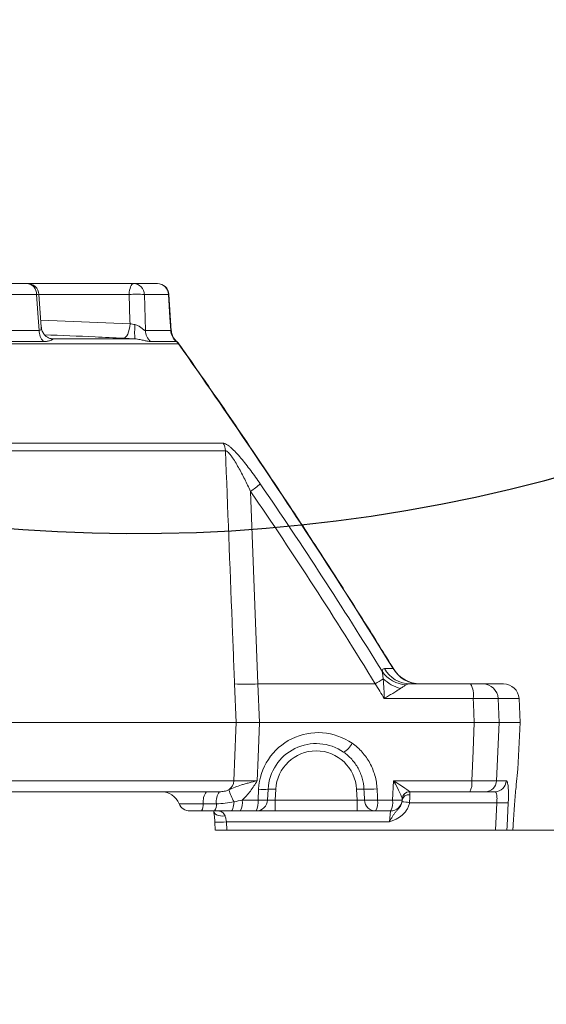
# Model space of a CAD drawing. Header units: millimetres. Extents: x 0 to 16820, y 0 to 11880.
# Tile 13 of 122: x 2691 to 2828, y 6599 to 6855. Entities that reach past the tile are written whole.
import ezdxf

# ---------------------------------------------------------------- set-up
doc = ezdxf.new("R2010")
doc.units = ezdxf.units.MM
doc.header["$LTSCALE"] = 20
doc.styles.add('SLDTEXTSTYLE0', font='TXT', dxfattribs={"width": 0.605})
doc.dimstyles.new('SLDDIMSTYLE0', dxfattribs={"dimtxt": 140, "dimasz": 100, "dimexe": 0, "dimexo": 0.0625, "dimgap": 35, "dimtad": 1, "dimtoh": 1, "dimdec": 0, "dimrnd": 1e-09, "dimzin": 12, "dimdsep": 46, "dimtxsty": 'SLDTEXTSTYLE0', "dimsah": 1, "dimcen": 0.09, "dimadec": 0, "dimazin": 0, "dimtfac": 1, "dimtofl": 0, "dimtmove": 0, "dimatfit": 3, "dimfxl": 1, "dimfrac": 2, "dimtolj": 1, "dimtzin": 12, "dimarcsym": 0})

# ---------------------------------------------------------------- blocks, each defined once
blk = doc.blocks.new('*D5')
at = {"color": 7, "linetype": 'Continuous', "lineweight": 0}
for p, q in [((2720.78, 9015.29), (5150.78, 9015.29)), ((5120.78, 9015.29), (5120.78, 6644.47)), ((2871.03, 6644.47), (5150.78, 6644.47))]:
    blk.add_line(p, q, dxfattribs=at)
for points in [[(5120.78, 9015.29), (5105.78, 8915.29), (5135.78, 8915.29)], [(5120.78, 6644.47), (5135.78, 6744.47), (5105.78, 6744.47)]]:
    blk.add_solid(points, dxfattribs=at)
at = {"color": 7, "linetype": 'Continuous', "lineweight": 0, "insert": (4940.31, 7616), "char_height": 140, "attachment_point": 1, "rotation": 90, "style": 'SLDTEXTSTYLE0'}
blk.add_mtext('2371', dxfattribs=at)
blk = doc.blocks.new('*D7')
at = {"color": 7, "linetype": 'Continuous', "lineweight": 0}
for p, q in [((4596.6, 7139.47), (4596.6, 4493.51)), ((2545.78, 6319.22), (2545.78, 4493.51)), ((4596.6, 4523.51), (2545.78, 4523.51))]:
    blk.add_line(p, q, dxfattribs=at)
for points in [[(2545.78, 4523.51), (2645.78, 4508.51), (2645.78, 4538.51)], [(4596.6, 4523.51), (4496.6, 4538.51), (4496.6, 4508.51)]]:
    blk.add_solid(points, dxfattribs=at)
at = {"color": 7, "linetype": 'Continuous', "lineweight": 0, "insert": (3357.32, 4703.98), "char_height": 140, "attachment_point": 1, "style": 'SLDTEXTSTYLE0'}
blk.add_mtext('2051', dxfattribs=at)
blk = doc.blocks.new('*D8')
at = {"color": 7, "linetype": 'Continuous', "lineweight": 0}
for p, q in [((3138.67, 7139.47), (3138.67, 4774.47)), ((2545.78, 6319.22), (2545.78, 4774.47)), ((3138.67, 4804.47), (2545.78, 4804.47))]:
    blk.add_line(p, q, dxfattribs=at)
for points in [[(2545.78, 4804.47), (2645.78, 4789.47), (2645.78, 4819.47)], [(3138.67, 4804.47), (3038.67, 4819.47), (3038.67, 4789.47)]]:
    blk.add_solid(points, dxfattribs=at)
at = {"color": 7, "linetype": 'Continuous', "lineweight": 0, "insert": (2681.89, 4984.94), "char_height": 140, "attachment_point": 1, "style": 'SLDTEXTSTYLE0'}
blk.add_mtext('593', dxfattribs=at)

msp = doc.modelspace()

# ---------------------------------------------------------------- linework, layer by layer
at = {"color": 7, "linetype": 'Continuous', "lineweight": 0}
for p, q in [((2692.79, 6786.47), (2680.25, 6786.47)), ((2720.38, 6786.47), (2692.79, 6786.47)), ((2726.54, 6786.47), (2720.38, 6786.47)), ((2696.39, 6775.15), (2695.76, 6783.69)), ((2730.12, 6774.21), (2729.51, 6783.66)), ((2699.42, 6772.09), (2699.15, 6772.1)), ((2699.42, 6772.09), (2720.69, 6772.09)), ((2792.21, 6682.47), (2807.89, 6682.47)), ((2811.11, 6682.47), (2816.46, 6682.47)), ((2820.78, 6672.47), (2820.46, 6678.68)), ((2491.67, 6672.47), (2746.97, 6672.47)), ((2753.06, 6672.47), (2808.85, 6672.47)), ((2815.3, 6672.47), (2820.78, 6672.47)), ((2820.15, 6660.31), (2820.78, 6672.47)), ((2820.13, 6660.14), (2820.13, 6660.14)), ((2755.3, 6655.12), (2755.15, 6652.31)), ((2742.67, 6654.47), (2492.13, 6654.47)), ((2790.12, 6652.61), (2790.1, 6652.31)), ((2807.66, 6654.47), (2792.11, 6654.47)), ((2814.19, 6654.47), (2811.69, 6654.47)), ((2790.1, 6652.31), (2790.1, 6652.29)), ((2741.38, 6649.47), (2737.97, 6649.47)), ((2752.16, 6649.47), (2748.04, 6649.47)), ((2757.15, 6649.47), (2752.16, 6649.47)), ((2778.42, 6649.47), (2757.15, 6649.47)), ((2783.22, 6649.47), (2778.42, 6649.47)), ((2787.11, 6649.47), (2783.22, 6649.47)), ((2741.44, 6646.59), (2741.58, 6644.46)), ((2818.93, 6645.62), (2818.93, 6645.61)), ((2744.6, 6644.47), (2814.36, 6644.47)), ((2768.53, 6644.47), (3417.11, 6644.47)), ((2818.86, 6644.47), (2817.33, 6644.47))]:
    msp.add_line(p, q, dxfattribs=at)
at = {"color": 8, "linetype": 'Continuous', "lineweight": 0}
for p, q in [((2682.39, 6783.62), (2695.13, 6783.62)), ((2695.76, 6783.62), (2719.22, 6783.62)), ((2723.42, 6774.28), (2723.16, 6783.62)), ((2723.16, 6783.62), (2729.42, 6783.62)), ((2696.26, 6776.93), (2719.44, 6776.02)), ((2682.39, 6774.28), (2695.83, 6774.28)), ((2723.42, 6774.28), (2730.03, 6774.28)), ((2732.05, 6770.77), (2480.81, 6770.77)), ((2696.97, 6771.4), (2683.42, 6771.4)), ((2731.42, 6771.4), (2724.77, 6771.4)), ((2732.11, 6770.8), (2732.12, 6770.79)), ((2490.31, 6745.01), (2743.62, 6745.01)), ((2744.21, 6743.05), (2490.14, 6743.05)), ((2750.74, 6732.48), (2752.67, 6682.47)), ((2785.49, 6686.44), (2787.78, 6686.44)), ((2746.97, 6672.47), (2746.58, 6682.47)), ((2752.67, 6682.47), (2753.06, 6672.47)), ((2752.67, 6682.47), (2783.14, 6682.47)), ((2808.58, 6678.68), (2785.46, 6678.68)), ((2815.02, 6678.68), (2815.3, 6672.47)), ((2820.46, 6678.68), (2815.02, 6678.68)), ((2815.3, 6672.47), (2814.63, 6657.31)), ((2491.34, 6657.31), (2746.38, 6657.31)), ((2752.68, 6652.31), (2752.82, 6655.12)), ((2757.3, 6655.12), (2757.15, 6652.31)), ((2778.42, 6652.31), (2778.27, 6655.12)), ((2787.63, 6652.31), (2787.89, 6657.31)), ((2787.89, 6657.31), (2808.18, 6657.31)), ((2814.63, 6657.31), (2817.15, 6657.31)), ((2792.11, 6654.47), (2792.1, 6653.63)), ((2738.45, 6651.34), (2741.86, 6651.34)), ((2748.56, 6652.31), (2752.68, 6652.31)), ((2757.15, 6652.31), (2757.15, 6649.47)), ((2757.15, 6652.31), (2778.42, 6652.31)), ((2778.42, 6652.31), (2778.42, 6649.47)), ((2783.74, 6652.31), (2787.63, 6652.31)), ((2814.69, 6651.62), (2792.02, 6651.62)), ((2814.36, 6644.47), (2814.69, 6651.62)), ((2786.81, 6646.62), (2787.11, 6649.47)), ((2786.81, 6646.62), (2744.47, 6646.62)), ((2744.47, 6646.62), (2744.6, 6644.47)), ((2818.86, 6644.47), (2818.93, 6645.62))]:
    msp.add_line(p, q, dxfattribs=at)
at = {"color": 8, "linetype": 'Continuous', "lineweight": 0, "flags": 128}
for points in [[(2719.22, 6783.62), (2719.25, 6784.19), (2719.33, 6784.72), (2719.44, 6785.21), (2719.58, 6785.64), (2719.75, 6785.99), (2719.95, 6786.25), (2720.16, 6786.41), (2720.38, 6786.47)], [(2695.13, 6783.62), (2695.58, 6777.64), (2695.83, 6774.28)], [(2719.22, 6783.62), (2719.42, 6776.81), (2719.44, 6776.02)], [(2729.54, 6783.66), (2729.53, 6783.65), (2729.42, 6783.62)], [(2729.42, 6783.62), (2729.81, 6777.64), (2730.03, 6774.28)], [(2717.71, 6772.24), (2718.01, 6772.31), (2718.3, 6772.52), (2718.58, 6772.87), (2718.83, 6773.33), (2719.05, 6773.9), (2719.23, 6774.56), (2719.36, 6775.27), (2719.44, 6776.02)], [(2750.79, 6743.61), (2750.85, 6743.68), (2750.85, 6743.68)], [(2808.85, 6672.47), (2808.64, 6677.28), (2808.58, 6678.68)], [(2746.38, 6657.31), (2746.89, 6670.44), (2746.97, 6672.47)], [(2753.06, 6672.47), (2752.71, 6663.33), (2752.47, 6657.31)], [(2808.18, 6657.31), (2808.53, 6665.08), (2808.85, 6672.47)], [(2745.67, 6649.47), (2745.8, 6649.51), (2745.93, 6649.64), (2746.05, 6649.85), (2746.17, 6650.14), (2746.26, 6650.49), (2746.34, 6650.9), (2746.4, 6651.36), (2746.44, 6651.85)], [(2817.66, 6651.62), (2817.38, 6645.64), (2817.33, 6644.47)], [(2744.13, 6648.18), (2743.51, 6648.14), (2742.92, 6648.18), (2742.38, 6648.3), (2741.92, 6648.49), (2741.55, 6648.74), (2741.3, 6649.03), (2741.17, 6649.36)]]:
    msp.add_lwpolyline(points, dxfattribs=at)
at = {"color": 7, "linetype": 'Continuous', "lineweight": 0, "flags": 128}
msp.add_lwpolyline([(2818.87, 6644.46), (2818.89, 6644.77), (2818.93, 6645.61)], dxfattribs=at)
at = {"color": 7, "linetype": 'Continuous', "lineweight": 30}
for centre, radius, start, end in [((2720.78, 7139.47), 1875.82, 300, 180), ((2720.78, 7139.47), 417.89, 212.4693, 92.4693), ((3170.78, 6360.04), 975.82, 145.3311, 300)]:
    msp.add_arc(centre, radius, start, end, dxfattribs=at)
at = {"color": 7, "linetype": 'Continuous', "lineweight": 0}
for centre, radius, start, end in [((2692.79, 6783.47), 3, 4.241, 90), ((2726.54, 6783.47), 3, 3.7257, 90), ((2794.77, 6690.47), 8, 211.5661, 269.9954), ((2794.77, 6690.47), 8, 211.6774, 269.9916), ((2816.46, 6678.47), 4, 3, 90), ((2767.78, 6654.47), 12.5, 55.2978, 177), ((2727.53, 6649.47), 5, 22.0456, 90), ((2792.11, 6652.47), 2, 90, 177), ((2734.95, 6652.47), 3, 202.0412, 270), ((2752.16, 6652.47), 3, 270, 357), ((2787.11, 6652.47), 3, 270, 357)]:
    msp.add_arc(centre, radius, start, end, dxfattribs=at)
at = {"color": 8, "linetype": 'Continuous', "lineweight": 0}
for centre, radius, start, end in [((2692.45, 6783.79), 2.69, 356.3491, 82.584), ((2720.27, 6783.58), 2.88, 0.7912, 87.9256), ((2726.49, 6783.53), 2.94, 1.7961, 88.9079), ((2694.72, 6791.07), 7.46, 273.1917, 278.2157), ((2721.19, 6756.07), 27.62, 85.9116, 94.0884), ((2747.11, 6773.72), 26.47, 175.4954, 183.5449), ((2700.28, 6774.38), 4.45, 181.2185, 221.8606), ((2727.53, 6774.45), 4.11, 182.3359, 227.7568), ((2734.08, 6774.47), 4.06, 182.6417, 229.0741), ((2734.12, 6774.51), 4.07, 183.3056, 229.7485), ((2734.12, 6774.5), 4.02, 183.2973, 230.2849), ((2729.56, 6769.16), 2.96, 32.9434, 49.4117), ((2729.65, 6769.11), 2.99, 34.4369, 50.3612), ((2740.04, 6742.86), 4.18, 2.7109, 31.0713), ((2737.17, 6752.88), 24.5, 303.628, 311.0774), ((2791.65, 6690.45), 8.24, 214.8411, 266.2999), ((2792.26, 6690.21), 7.74, 209.114, 269.6865), ((2794.6, 6690.29), 7.83, 209.4827, 269.7941), ((2755.93, 6726.41), 51.68, 301.7644, 304.4622), ((2792.64, 6691.78), 10.93, 226.9408, 254.1186), ((2749.63, 6752.07), 69.67, 267.4941, 272.5059), ((2802.69, 6679.56), 5.95, 351.486, 29.2533), ((2811.07, 6678.51), 3.96, 2.3945, 89.4617), ((2768.3, 6654.31), 15.5, 55.2978, 177), ((2772.52, 6669.27), 5.11, 297.7306, 334.3197), ((2767.78, 6654.57), 10.5, 3, 177), ((2743.33, 6657.43), 3.05, 306.2128, 357.7191), ((2755.35, 6657.41), 10.5, 193.4232, 211.9857), ((2754.06, 6668.3), 13.24, 264.6346, 275.3654), ((2756.3, 6645.55), 9.62, 84.0433, 95.9567), ((2779.43, 6639.02), 16.14, 87.3123, 94.1365), ((2781.64, 6678.89), 23.79, 266.5122, 274.7151), ((2803.77, 6656.65), 4.47, 330.7467, 8.514), ((2811.66, 6657.43), 2.97, 270.5317, 357.5983), ((2814.17, 6657.45), 2.98, 270.2786, 357.3164), ((2742.89, 6651.86), 4.47, 144.3767, 186.7367), ((2746.3, 6651.86), 4.47, 144.3767, 186.7367), ((2791.82, 6651.89), 1.77, 81.0004, 166.7671), ((2792.11, 6652.5), 1.99, 90.9765, 176.8035), ((2735.79, 6651.03), 2.68, 324.3767, 6.7367), ((2739.2, 6651.03), 2.68, 324.3767, 6.7367), ((2744.15, 6651.65), 4.47, 330.7467, 8.514), ((2748.26, 6651.65), 4.47, 330.7467, 8.514), ((2753.92, 6665.49), 13.24, 264.6346, 275.3654), ((2781.78, 6676.21), 23.98, 266.5615, 274.6883), ((2783.27, 6652.4), 2.93, 182.5046, 268.9422), ((2779.32, 6651.65), 4.47, 330.7467, 8.514), ((2783.21, 6651.65), 4.47, 330.7467, 8.514), ((2788.86, 6665.49), 13.24, 264.6346, 275.3654), ((2789.77, 6641.8), 10.07, 77.0622, 88.3628), ((2816.18, 6670.21), 18.65, 265.4275, 274.5725), ((2742.85, 6659.59), 13.07, 263.978, 277.1316)]:
    msp.add_arc(centre, radius, start, end, dxfattribs=at)
for centre, major_axis, ratio, start_param, end_param in [((2775.57, 6706.58), (-26.17, 505.8), 0.003891, 4.604605, 4.610316), ((2776.09, 6706.43), (-25.65, 505.67), 0.00973, 4.604672, 4.610383), ((2787.37, 6657.47), (-2.73, 4.9), 0.067543, 3.248853, 4.642818), ((2787.37, 6657.47), (4.71, -3), 0.026375, 0.083021, 1.476986), ((2792.37, 6657.47), (0.27, 3), 0.114877, 3.02729, 3.151762), ((2757.16, 6652.47), (2.01, 0.16), 0.077066, 3.131435, 4.699492), ((2778.4, 6652.47), (2.01, -0.16), 0.077066, 4.725286, 6.014244)]:
    msp.add_ellipse(centre, major_axis=major_axis, ratio=ratio, start_param=start_param, end_param=end_param, dxfattribs=at)
for points, knots in [([(2695.83, 6774.28), (2695.93, 6774.29), (2696.16, 6774.3), (2696.33, 6774.55), (2696.43, 6774.86), (2696.4, 6775.04), (2696.38, 6775.14)], [0, 0, 0, 0, 0.216872, 0.544154, 0.747138, 1, 1, 1, 1]), ([(2719.44, 6776.02), (2719.64, 6775.98), (2719.85, 6775.94), (2720.28, 6775.87), (2720.5, 6775.83), (2720.72, 6775.8)], [0, 0, 0, 0, 0.5, 0.5, 1, 1, 1, 1]), ([(2720.72, 6775.8), (2720.88, 6775.78), (2721.03, 6775.74), (2721.32, 6775.62), (2721.46, 6775.56), (2721.86, 6775.33), (2722.1, 6775.15), (2722.55, 6774.8), (2722.75, 6774.62), (2723.04, 6774.42), (2723.13, 6774.36), (2723.29, 6774.29), (2723.37, 6774.27), (2723.42, 6774.28)], [0, 0, 0, 0, 0.125, 0.125, 0.25, 0.25, 0.5, 0.5, 0.75, 0.75, 0.875, 0.875, 1, 1, 1, 1]), ([(2717.71, 6772.24), (2715.26, 6772.37), (2708.45, 6772.73), (2701.64, 6772.98), (2697.28, 6773.13)], [0, 0, 0, 0, 0.360477, 1, 1, 1, 1]), ([(2730.11, 6774.27), (2730.13, 6774.27), (2730.16, 6774.26), (2730.14, 6774.22), (2730.13, 6774.21)], [0, 0, 0, 0, 0.674749, 1, 1, 1, 1]), ([(2699.42, 6772.09), (2699.44, 6772.08), (2699.43, 6772.05), (2699.37, 6771.99), (2699.32, 6771.95), (2699.13, 6771.83), (2698.94, 6771.75), (2698.49, 6771.59), (2698.23, 6771.52), (2697.64, 6771.43), (2697.32, 6771.4), (2696.97, 6771.4)], [0, 0, 0, 0, 0.125, 0.125, 0.25, 0.25, 0.5, 0.5, 0.75, 0.75, 1, 1, 1, 1]), ([(2720.69, 6772.09), (2720.18, 6772.11), (2719.67, 6772.13), (2718.68, 6772.18), (2718.19, 6772.21), (2717.71, 6772.24)], [0, 0, 0, 0, 0.5, 0.5, 1, 1, 1, 1]), ([(2724.77, 6771.4), (2724.56, 6771.4), (2724.32, 6771.43), (2723.78, 6771.52), (2723.48, 6771.59), (2722.82, 6771.75), (2722.46, 6771.83), (2721.85, 6771.95), (2721.64, 6771.99), (2721.19, 6772.05), (2720.95, 6772.08), (2720.69, 6772.09)], [0, 0, 0, 0, 0.25, 0.25, 0.5, 0.5, 0.75, 0.75, 0.875, 0.875, 1, 1, 1, 1]), ([(2731.59, 6771.4), (2731.59, 6771.4), (2731.61, 6771.42), (2731.58, 6771.41), (2731.55, 6771.41)], [0, 0, 0, 0, 0.088434, 1, 1, 1, 1]), ([(2743.62, 6745.01), (2743.74, 6745.01), (2743.88, 6744.98), (2744.19, 6744.87), (2744.35, 6744.79), (2744.71, 6744.58), (2744.9, 6744.45), (2745.29, 6744.15), (2745.49, 6743.98), (2746.1, 6743.43), (2746.52, 6743.02), (2747.38, 6742.11), (2747.81, 6741.62), (2748.67, 6740.6), (2749.1, 6740.08), (2749.95, 6739), (2750.37, 6738.45), (2751.21, 6737.32), (2751.63, 6736.75), (2752.45, 6735.59), (2752.86, 6735), (2753.27, 6734.41)], [0, 0, 0, 0, 0.0625, 0.0625, 0.125, 0.125, 0.1875, 0.1875, 0.25, 0.25, 0.375, 0.375, 0.5, 0.5, 0.625, 0.625, 0.75, 0.75, 0.875, 0.875, 1, 1, 1, 1]), ([(2750.74, 6732.48), (2750.24, 6733.54), (2749.73, 6734.6), (2748.69, 6736.68), (2748.15, 6737.71), (2747.32, 6739.19), (2747.03, 6739.68), (2746.46, 6740.63), (2746.17, 6741.08), (2745.72, 6741.7), (2745.57, 6741.91), (2745.27, 6742.28), (2745.13, 6742.44), (2744.84, 6742.73), (2744.7, 6742.85), (2744.44, 6743.02), (2744.32, 6743.06), (2744.21, 6743.05)], [0, 0, 0, 0, 0.25, 0.25, 0.5, 0.5, 0.625, 0.625, 0.75, 0.75, 0.8125, 0.8125, 0.875, 0.875, 0.9375, 0.9375, 1, 1, 1, 1]), ([(2746.58, 6682.47), (2746.37, 6687.79), (2746.17, 6693.11), (2745.96, 6698.44), (2745.38, 6713.31), (2744.8, 6728.18), (2744.21, 6743.05)], [0, 0, 0, 0, 0.016, 0.016, 0.016, 0.06069618, 0.06069618, 0.06069618, 0.06069618]), ([(2787.78, 6686.44), (2781.83, 6696.06), (2775.77, 6705.64), (2763.43, 6724.71), (2757.16, 6734.19), (2750.79, 6743.61)], [0, 0, 0, 0, 0.5, 0.5, 1, 1, 1, 1]), ([(2784.89, 6685.75), (2784.92, 6685.99), (2784.99, 6686.16), (2785.19, 6686.38), (2785.33, 6686.44), (2785.49, 6686.44)], [0, 0, 0, 0, 0.5, 0.5, 1, 1, 1, 1]), ([(2785.18, 6683.8), (2785.14, 6684.17), (2785.1, 6684.53), (2785, 6685.19), (2784.95, 6685.5), (2784.89, 6685.75)], [0, 0, 0, 0, 0.5, 0.5, 1, 1, 1, 1]), ([(2787.78, 6686.44), (2787.87, 6686.37), (2787.96, 6686.29), (2787.96, 6686.26), (2787.96, 6686.26)], [0, 0, 0, 0, 0.988146, 1, 1, 1, 1]), ([(2785.18, 6683.8), (2785.22, 6683.4), (2785.25, 6682.99), (2785.31, 6682.16), (2785.34, 6681.73), (2785.39, 6680.87), (2785.4, 6680.44), (2785.44, 6679.56), (2785.45, 6679.12), (2785.46, 6678.68)], [0, 0, 0, 0, 0.25, 0.25, 0.5, 0.5, 0.75, 0.75, 1, 1, 1, 1]), ([(2789.65, 6681.27), (2789.34, 6681.07), (2789.02, 6680.87), (2788.35, 6680.45), (2788, 6680.23), (2787.29, 6679.79), (2786.93, 6679.57), (2786.2, 6679.13), (2785.83, 6678.9), (2785.46, 6678.68)], [0, 0, 0, 0, 0.25, 0.25, 0.5, 0.5, 0.75, 0.75, 1, 1, 1, 1]), ([(2791.11, 6682.23), (2790.95, 6682.11), (2790.72, 6681.96), (2790.23, 6681.64), (2789.95, 6681.46), (2789.65, 6681.27)], [0, 0, 0, 0, 0.5, 0.5, 1, 1, 1, 1]), ([(2792.21, 6682.47), (2792, 6682.47), (2791.79, 6682.45), (2791.41, 6682.38), (2791.24, 6682.33), (2791.11, 6682.23)], [0, 0, 0, 0, 0.5, 0.5, 1, 1, 1, 1]), ([(2815.02, 6678.68), (2814.94, 6678.68), (2814.83, 6678.69), (2814.56, 6678.7), (2814.39, 6678.7), (2814.01, 6678.71), (2813.8, 6678.71), (2813.32, 6678.72), (2813.05, 6678.72), (2812.48, 6678.72), (2812.18, 6678.72), (2811.53, 6678.71), (2811.19, 6678.71), (2810.12, 6678.7), (2809.37, 6678.69), (2808.58, 6678.68)], [0, 0, 0, 0, 0.125, 0.125, 0.25, 0.25, 0.375, 0.375, 0.5, 0.5, 0.625, 0.625, 0.75, 0.75, 1, 1, 1, 1]), ([(2777.13, 6667.05), (2778.09, 6666.39), (2778.95, 6665.62), (2780.11, 6664.32), (2780.47, 6663.86), (2781.14, 6662.9), (2781.45, 6662.41), (2782, 6661.39), (2782.25, 6660.86), (2782.68, 6659.78), (2782.87, 6659.22), (2783.35, 6657.52), (2783.53, 6656.36), (2783.59, 6655.18)], [0, 0, 0, 0, 0.25, 0.25, 0.375, 0.375, 0.5, 0.5, 0.625, 0.625, 0.75, 0.75, 1, 1, 1, 1]), ([(2780.19, 6655.14), (2780.14, 6656.1), (2779.99, 6657.03), (2779.6, 6658.41), (2779.44, 6658.86), (2779.08, 6659.73), (2778.88, 6660.15), (2778.43, 6660.98), (2778.18, 6661.38), (2777.63, 6662.16), (2777.33, 6662.53), (2776.39, 6663.58), (2775.68, 6664.2), (2774.9, 6664.74)], [0, 0, 0, 0, 0.25, 0.25, 0.375, 0.375, 0.5, 0.5, 0.625, 0.625, 0.75, 0.75, 1, 1, 1, 1]), ([(2742.67, 6654.47), (2743.08, 6654.47), (2743.49, 6654.5), (2744.32, 6654.66), (2744.73, 6654.79), (2745.13, 6654.97)], [0, 0, 0, 0, 0.5, 0.5, 1, 1, 1, 1]), ([(2745.13, 6654.97), (2745.66, 6655.18), (2746.17, 6655.41), (2747.24, 6655.84), (2747.8, 6656.05), (2748.7, 6656.33), (2749.02, 6656.43), (2749.66, 6656.61), (2750, 6656.7), (2751.02, 6656.97), (2751.74, 6657.14), (2752.47, 6657.31)], [0, 0, 0, 0, 0.25, 0.25, 0.5, 0.5, 0.625, 0.625, 0.75, 0.75, 1, 1, 1, 1]), ([(2746.38, 6657.31), (2746.5, 6657.3), (2746.64, 6657.3), (2746.97, 6657.3), (2747.15, 6657.29), (2747.75, 6657.29), (2748.22, 6657.29), (2749.02, 6657.29), (2749.3, 6657.29), (2749.88, 6657.29), (2750.18, 6657.29), (2750.81, 6657.29), (2751.13, 6657.3), (2751.79, 6657.3), (2752.13, 6657.3), (2752.47, 6657.31)], [0, 0, 0, 0, 0.125, 0.125, 0.25, 0.25, 0.5, 0.5, 0.625, 0.625, 0.75, 0.75, 0.875, 0.875, 1, 1, 1, 1]), ([(2748.56, 6652.31), (2748.96, 6652.65), (2749.33, 6653.03), (2750.05, 6653.81), (2750.38, 6654.22), (2751.02, 6655.07), (2751.33, 6655.51), (2751.91, 6656.4), (2752.19, 6656.85), (2752.47, 6657.31)], [0, 0, 0, 0, 0.25, 0.25, 0.5, 0.5, 0.75, 0.75, 1, 1, 1, 1]), ([(2814.63, 6657.31), (2814.47, 6657.3), (2814.2, 6657.29), (2813.63, 6657.28), (2813.41, 6657.28), (2812.93, 6657.28), (2812.67, 6657.28), (2812.1, 6657.28), (2811.79, 6657.28), (2811.14, 6657.28), (2810.8, 6657.28), (2810.1, 6657.29), (2809.73, 6657.29), (2808.97, 6657.3), (2808.58, 6657.3), (2808.18, 6657.31)], [0, 0, 0, 0, 0.25, 0.25, 0.375, 0.375, 0.5, 0.5, 0.625, 0.625, 0.75, 0.75, 0.875, 0.875, 1, 1, 1, 1]), ([(2817.66, 6651.62), (2817.68, 6652.01), (2817.69, 6652.39), (2817.71, 6653.14), (2817.71, 6653.5), (2817.71, 6654.19), (2817.7, 6654.52), (2817.68, 6655.14), (2817.66, 6655.42), (2817.61, 6655.94), (2817.59, 6656.18), (2817.52, 6656.58), (2817.49, 6656.75), (2817.42, 6656.96), (2817.4, 6657.02), (2817.36, 6657.13), (2817.33, 6657.17), (2817.26, 6657.27), (2817.21, 6657.31), (2817.15, 6657.31)], [0, 0, 0, 0, 0.125, 0.125, 0.25, 0.25, 0.375, 0.375, 0.5, 0.5, 0.625, 0.625, 0.75, 0.75, 0.8125, 0.8125, 0.875, 0.875, 1, 1, 1, 1]), ([(2792.1, 6653.63), (2792.1, 6653.5), (2792.09, 6653.36), (2792.08, 6653.05), (2792.08, 6652.89), (2792.07, 6652.54), (2792.06, 6652.37), (2792.04, 6652), (2792.03, 6651.81), (2792.02, 6651.62)], [0, 0, 0, 0, 0.25, 0.25, 0.5, 0.5, 0.75, 0.75, 1, 1, 1, 1]), ([(2814.19, 6654.47), (2814.24, 6654.47), (2814.29, 6654.45), (2814.39, 6654.38), (2814.43, 6654.33), (2814.51, 6654.19), (2814.55, 6654.11), (2814.61, 6653.91), (2814.64, 6653.79), (2814.69, 6653.53), (2814.7, 6653.39), (2814.73, 6653.08), (2814.74, 6652.91), (2814.74, 6652.39), (2814.72, 6652.01), (2814.69, 6651.62)], [0, 0, 0, 0, 0.125, 0.125, 0.25, 0.25, 0.375, 0.375, 0.5, 0.5, 0.625, 0.625, 0.75, 0.75, 1, 1, 1, 1]), ([(2732.17, 6651.34), (2732.23, 6651.34), (2732.34, 6651.34), (2733.03, 6651.34), (2733.86, 6651.34), (2734.89, 6651.34), (2736.64, 6651.34), (2737.85, 6651.34), (2738.45, 6651.34)], [0, 0, 0, 0, 0.196534, 0.391325, 0.41863, 0.612864, 0.80565, 1, 1, 1, 1]), ([(2741.86, 6651.34), (2742.64, 6651.34), (2743.41, 6651.39), (2744.93, 6651.56), (2745.69, 6651.69), (2746.44, 6651.85)], [0, 0, 0, 0, 0.5, 0.5, 1, 1, 1, 1]), ([(2790.05, 6651.87), (2790.01, 6651.6), (2789.93, 6651.35), (2789.71, 6650.86), (2789.58, 6650.62), (2789.28, 6650.19), (2789.12, 6649.99), (2788.79, 6649.61), (2788.63, 6649.43), (2788.31, 6649.06), (2788.16, 6648.87), (2787.86, 6648.47), (2787.72, 6648.26), (2787.45, 6647.82), (2787.32, 6647.59), (2787.13, 6647.24), (2787.06, 6647.12), (2786.94, 6646.87), (2786.87, 6646.75), (2786.81, 6646.62)], [0, 0, 0, 0, 0.125, 0.125, 0.25, 0.25, 0.375, 0.375, 0.5, 0.5, 0.625, 0.625, 0.75, 0.75, 0.875, 0.875, 0.9375, 0.9375, 1, 1, 1, 1]), ([(2792.02, 6651.62), (2791.97, 6651.31), (2791.88, 6651), (2791.66, 6650.41), (2791.52, 6650.13), (2791.2, 6649.58), (2791.01, 6649.32), (2790.6, 6648.84), (2790.38, 6648.61), (2789.66, 6647.99), (2789.12, 6647.66), (2788.28, 6647.23), (2787.99, 6647.1), (2787.4, 6646.85), (2787.1, 6646.74), (2786.81, 6646.62)], [0, 0, 0, 0, 0.125, 0.125, 0.25, 0.25, 0.375, 0.375, 0.5, 0.5, 0.75, 0.75, 0.875, 0.875, 1, 1, 1, 1]), ([(2742.64, 6649.47), (2742.74, 6649.47), (2742.86, 6649.43), (2743.12, 6649.32), (2743.27, 6649.23), (2743.55, 6649.02), (2743.69, 6648.89), (2743.94, 6648.57), (2744.05, 6648.39), (2744.13, 6648.18)], [0, 0, 0, 0, 0.25, 0.25, 0.5, 0.5, 0.75, 0.75, 1, 1, 1, 1]), ([(2744.13, 6648.18), (2744.16, 6648.06), (2744.2, 6647.95), (2744.27, 6647.7), (2744.3, 6647.57), (2744.39, 6647.18), (2744.43, 6646.91), (2744.47, 6646.62)], [0, 0, 0, 0, 0.25, 0.25, 0.5, 0.5, 1, 1, 1, 1])]:
    msp.add_open_spline(points, degree=3, knots=knots, dxfattribs=at)
at = {"color": 7, "linetype": 'Continuous', "lineweight": 0}
for points, knots in [([(2699.15, 6772.12), (2699.05, 6772.13), (2698.72, 6772.16), (2698.04, 6772.44), (2697.29, 6773.03), (2696.73, 6773.86), (2696.44, 6774.61), (2696.45, 6775.05), (2696.45, 6775.14)], [0, 0, 0, 0, 0.093554, 0.312549, 0.512144, 0.718946, 0.942165, 1, 1, 1, 1]), ([(2731.61, 6771.43), (2731.45, 6771.56), (2731.01, 6771.91), (2730.52, 6772.7), (2730.2, 6773.53), (2730.19, 6774.05), (2730.18, 6774.22)], [0, 0, 0, 0, 0.195187, 0.518934, 0.848034, 1, 1, 1, 1]), ([(2732.13, 6770.79), (2732.02, 6770.95), (2731.88, 6771.19), (2731.65, 6771.34), (2731.58, 6771.38)], [0, 0, 0, 0, 0.700065, 1, 1, 1, 1]), ([(2750.85, 6743.68), (2750.48, 6744.23), (2746.99, 6749.41), (2740.79, 6758.47), (2734.86, 6766.92), (2732.14, 6770.8)], [0, 0, 0, 0, 0.060509, 0.568728, 1, 1, 1, 1]), ([(2787.95, 6686.26), (2786.71, 6688.27), (2782.88, 6694.5), (2776.24, 6705), (2767.97, 6717.87), (2759.5, 6730.81), (2753.71, 6739.42), (2750.85, 6743.68)], [0, 0, 0, 0, 0.103963, 0.322175, 0.545716, 0.775078, 1, 1, 1, 1]), ([(2807.89, 6682.47), (2808.28, 6682.47), (2808.66, 6682.47), (2809.19, 6682.47), (2809.36, 6682.47), (2809.69, 6682.47), (2809.84, 6682.47), (2810.12, 6682.47), (2810.26, 6682.47), (2810.5, 6682.47), (2810.6, 6682.47), (2810.79, 6682.47), (2810.88, 6682.47), (2811.01, 6682.47), (2811.07, 6682.47), (2811.11, 6682.47)], [0, 0, 0, 0, 0.25, 0.25, 0.375, 0.375, 0.5, 0.5, 0.625, 0.625, 0.75, 0.75, 0.875, 0.875, 1, 1, 1, 1]), ([(2746.97, 6672.47), (2747.21, 6672.47), (2747.54, 6672.47), (2748.14, 6672.47), (2748.36, 6672.47), (2748.83, 6672.47), (2749.08, 6672.47), (2749.61, 6672.47), (2749.89, 6672.47), (2750.48, 6672.47), (2750.78, 6672.47), (2751.72, 6672.47), (2752.37, 6672.47), (2753.06, 6672.47)], [0, 0, 0, 0, 0.25, 0.25, 0.375, 0.375, 0.5, 0.5, 0.625, 0.625, 0.75, 0.75, 1, 1, 1, 1]), ([(2808.85, 6672.47), (2809.65, 6672.47), (2810.4, 6672.47), (2811.46, 6672.47), (2811.81, 6672.47), (2812.45, 6672.47), (2812.75, 6672.47), (2813.32, 6672.47), (2813.59, 6672.47), (2814.07, 6672.47), (2814.29, 6672.47), (2814.67, 6672.47), (2814.83, 6672.47), (2815.11, 6672.47), (2815.22, 6672.47), (2815.3, 6672.47)], [0, 0, 0, 0, 0.25, 0.25, 0.375, 0.375, 0.5, 0.5, 0.625, 0.625, 0.75, 0.75, 0.875, 0.875, 1, 1, 1, 1]), ([(2818.93, 6645.62), (2818.98, 6646.48), (2819.08, 6648.22), (2819.26, 6650.71), (2819.44, 6653.06), (2819.63, 6655.16), (2819.8, 6656.98), (2819.94, 6658.43), (2820.06, 6659.52), (2820.13, 6660.13), (2820.15, 6660.38), (2820.15, 6660.31), (2820.15, 6660.31)], [0, 0, 0, 0, 0.109155, 0.221547, 0.330993, 0.443642, 0.553615, 0.666781, 0.776822, 0.890035, 0.999642, 1, 1, 1, 1]), ([(2807.66, 6654.47), (2807.91, 6654.47), (2808.15, 6654.47), (2808.63, 6654.47), (2808.86, 6654.47), (2809.3, 6654.47), (2809.51, 6654.47), (2809.92, 6654.47), (2810.11, 6654.47), (2810.47, 6654.47), (2810.63, 6654.47), (2810.93, 6654.47), (2811.07, 6654.47), (2811.42, 6654.47), (2811.59, 6654.47), (2811.69, 6654.47)], [0, 0, 0, 0, 0.125, 0.125, 0.25, 0.25, 0.375, 0.375, 0.5, 0.5, 0.625, 0.625, 0.75, 0.75, 1, 1, 1, 1]), ([(2790.05, 6651.87), (2790.07, 6651.97), (2790.08, 6652.05), (2790.09, 6652.19), (2790.1, 6652.25), (2790.1, 6652.29)], [0, 0, 0, 0, 0.5, 0.5, 1, 1, 1, 1]), ([(2737.97, 6649.47), (2737.96, 6649.47), (2737.68, 6649.47), (2737.08, 6649.47), (2736.25, 6649.47), (2735.76, 6649.47), (2735.36, 6649.47), (2735.03, 6649.47), (2734.98, 6649.47), (2734.95, 6649.47)], [0, 0, 0, 0, 0.0031769, 0.1965732, 0.3895385, 0.582574, 0.6096683, 0.8032402, 1, 1, 1, 1]), ([(2741.17, 6649.38), (2741.17, 6649.38), (2741.22, 6649.1), (2741.32, 6648.4), (2741.42, 6647.44), (2741.46, 6646.81), (2741.47, 6646.59)], [0, 0, 0, 0, 0.002891, 0.378175, 0.781094, 1, 1, 1, 1]), ([(2745.67, 6649.47), (2744.96, 6649.47), (2744.25, 6649.47), (2742.82, 6649.47), (2742.1, 6649.47), (2741.38, 6649.47)], [0, 0, 0, 0, 0.5, 0.5, 1, 1, 1, 1]), ([(2744.6, 6644.47), (2744.26, 6644.47), (2743.59, 6644.47), (2742.69, 6644.47), (2742.02, 6644.47), (2741.64, 6644.47), (2741.64, 6644.47), (2741.64, 6644.47)], [0, 0, 0, 0, 0.214973, 0.429965, 0.644525, 0.858816, 1, 1, 1, 1]), ([(2817.33, 6644.47), (2817.31, 6644.47), (2817.27, 6644.47), (2817.16, 6644.47), (2817.09, 6644.47), (2816.93, 6644.47), (2816.83, 6644.47), (2816.61, 6644.47), (2816.48, 6644.47), (2816.21, 6644.47), (2816.06, 6644.47), (2815.75, 6644.47), (2815.59, 6644.47), (2815.25, 6644.47), (2815.08, 6644.47), (2814.72, 6644.47), (2814.54, 6644.47), (2814.36, 6644.47)], [0, 0, 0, 0, 0.125, 0.125, 0.25, 0.25, 0.375, 0.375, 0.5, 0.5, 0.625, 0.625, 0.75, 0.75, 0.875, 0.875, 1, 1, 1, 1])]:
    msp.add_open_spline(points, degree=3, knots=knots, dxfattribs=at)
at = {"color": 8, "linetype": 'Continuous', "lineweight": 0}
for points in [[(2730.03, 6774.28), (2730.04, 6774.28), (2730.05, 6774.28), (2730.06, 6774.28)], [(2730.06, 6774.28), (2730.08, 6774.28), (2730.1, 6774.28), (2730.11, 6774.27)], [(2731.49, 6771.41), (2731.47, 6771.41), (2731.45, 6771.4), (2731.42, 6771.4)], [(2731.55, 6771.41), (2731.54, 6771.41), (2731.52, 6771.41), (2731.49, 6771.41)], [(2732.05, 6770.77), (2732.08, 6770.78), (2732.1, 6770.79), (2732.11, 6770.8)], [(2750.79, 6743.61), (2744.63, 6752.72), (2738.39, 6761.77), (2732.05, 6770.77)], [(2753.27, 6734.41), (2764.21, 6718.46), (2774.74, 6702.22), (2784.89, 6685.75)], [(2783.14, 6682.47), (2772.75, 6699.41), (2761.97, 6716.09), (2750.74, 6732.48)], [(2785.46, 6678.68), (2784.69, 6679.94), (2783.92, 6681.2), (2783.14, 6682.47)], [(2746.44, 6651.85), (2747.15, 6651.99), (2747.85, 6652.15), (2748.56, 6652.31)]]:
    msp.add_open_spline(points, degree=3, dxfattribs=at)
at = {"color": 7, "linetype": 'Continuous', "lineweight": 0}
msp.add_open_spline([(2748.04, 6649.47), (2747.24, 6649.47), (2746.45, 6649.47), (2745.67, 6649.47)], degree=3, dxfattribs=at)

# ---------------------------------------------------------------- dimensions: what is measured, and where the dimension line sits
dim = msp.add_linear_dim(base=(5120.78, 6644.47), p1=(2720.78, 9015.29), p2=(2871.03, 6644.47), angle=90, dimstyle='SLDDIMSTYLE0', dxfattribs=at)
dim.commit()
dim.dimension.update_dxf_attribs({"geometry": '*D5', "text_midpoint": (5120.78, 7829.88), "dimtype": 160})
for base, p1, picture, middle in [((2545.78, 4523.51), (4596.6, 7139.47), '*D7', (3571.19, 4523.51)), ((2545.78, 4804.47), (3138.67, 7139.47), '*D8', (2842.23, 4804.47))]:
    dim = msp.add_linear_dim(base=base, p1=p1, p2=(2545.78, 6319.22), dimstyle='SLDDIMSTYLE0', dxfattribs=at)
    dim.commit()
    dim.dimension.update_dxf_attribs({"geometry": picture, "text_midpoint": middle, "dimtype": 160})

doc.saveas('drawing.dxf')
